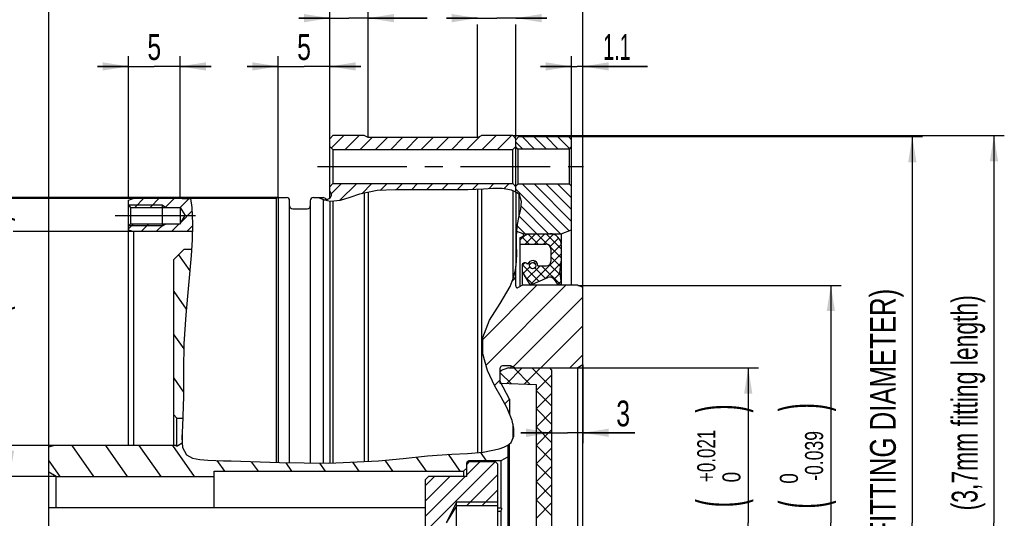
# Model space of a CAD drawing. Header units: millimetres. Extents: x -131 to 420, y 0 to 297.
# Tile 26 of 28: x 199 to 294, y 188 to 236. Entities that reach past the tile are written whole.
import ezdxf
from ezdxf.enums import TextEntityAlignment as Align

# ---------------------------------------------------------------- set-up
doc = ezdxf.new("R2010")
doc.units = ezdxf.units.MM
doc.header["$LTSCALE"] = 23.1
doc.linetypes.add('CENTER', pattern=[0.6, 0.375, -0.075, 0.075, -0.075])
doc.layers.get('0').update_dxf_attribs({"linetype": 'CONTINUOUS'})
doc.layers.add('02___PRT_ALL_AXES', color=7, linetype='CONTINUOUS')
doc.layers.add('7_ALL_FEATURES', color=7, linetype='CONTINUOUS')
doc.styles.get("Standard").update_dxf_attribs({"font": 'txt', "width": 0.8})
doc.styles.add('TEXTSTYLE_1', font='gdt', dxfattribs={"width": 0.8})
doc.dimstyles.new('DIMSTYLE_1', dxfattribs={"dimtxt": 2.5, "dimasz": 2.5, "dimexe": 1, "dimexo": 0, "dimtad": 1, "dimdec": 3, "dimdsep": 46, "dimtxsty": 'Standard', "dimblk": '_FILLED', "dimblk1": '_FILLED', "dimblk2": '_FILLED', "dimcen": 0.09, "dimclrt": 7, "dimadec": 0, "dimazin": 0, "dimtp": 0.3, "dimtm": 0.3, "dimtfac": 1, "dimtdec": 3, "dimtofl": 0, "dimtmove": 0, "dimatfit": 3, "dimldrblk": '_FILLED', "dimfxl": 0, "dimtolj": 1, "dimarcsym": 0})
doc.dimstyles.new('DIMSTYLE_11', dxfattribs={"dimtxt": 2.5, "dimasz": 2.5, "dimexe": 1, "dimexo": 0, "dimtad": 1, "dimdec": 3, "dimdsep": 46, "dimtxsty": 'Standard', "dimblk": '_FILLED', "dimblk1": '_FILLED', "dimblk2": '_FILLED', "dimcen": 0.09, "dimclrt": 7, "dimadec": 0, "dimazin": 0, "dimtol": 1, "dimtm": 0.1, "dimtfac": 0.7, "dimtdec": 3, "dimtofl": 0, "dimtmove": 0, "dimatfit": 3, "dimldrblk": '_FILLED', "dimfxl": 0, "dimtolj": 1, "dimarcsym": 0})
doc.dimstyles.new('DIMSTYLE_14', dxfattribs={"dimtxt": 2.5, "dimasz": 2.5, "dimexe": 1, "dimexo": 0, "dimtad": 1, "dimdec": 3, "dimdsep": 46, "dimtxsty": 'Standard', "dimblk": '_FILLED', "dimblk1": '_FILLED', "dimblk2": '_FILLED', "dimcen": 0.09, "dimclrt": 7, "dimadec": 0, "dimazin": 0, "dimtol": 1, "dimtp": 0.015, "dimtfac": 0.7, "dimtdec": 3, "dimtofl": 0, "dimtmove": 0, "dimatfit": 3, "dimldrblk": '_FILLED', "dimfxl": 0, "dimtolj": 1, "dimarcsym": 0})
doc.dimstyles.new('DIMSTYLE_2', dxfattribs={"dimtxt": 2.5, "dimasz": 2.5, "dimexe": 1, "dimexo": 0, "dimtad": 1, "dimdec": 3, "dimdsep": 46, "dimtxsty": 'Standard', "dimblk": '_FILLED', "dimblk1": '_FILLED', "dimblk2": '_FILLED', "dimcen": 0.09, "dimclrt": 7, "dimadec": 0, "dimazin": 0, "dimtp": 0.1, "dimtm": 0.1, "dimtfac": 1, "dimtdec": 3, "dimtofl": 0, "dimtmove": 0, "dimatfit": 3, "dimldrblk": '_FILLED', "dimfxl": 0, "dimtolj": 1, "dimarcsym": 0})
doc.dimstyles.new('DIMSTYLE_3', dxfattribs={"dimtxt": 2.5, "dimasz": 2.5, "dimexe": 1, "dimexo": 0, "dimtad": 1, "dimdec": 3, "dimdsep": 46, "dimtxsty": 'Standard', "dimblk": '_FILLED', "dimblk1": '_FILLED', "dimblk2": '_FILLED', "dimcen": 0.09, "dimclrt": 7, "dimadec": 0, "dimazin": 0, "dimtp": 0.2, "dimtm": 0.2, "dimtfac": 1, "dimtdec": 3, "dimtofl": 0, "dimtmove": 0, "dimatfit": 3, "dimldrblk": '_FILLED', "dimfxl": 0, "dimtolj": 1, "dimarcsym": 0})
doc.dimstyles.new('DIMSTYLE_4', dxfattribs={"dimtxt": 2.5, "dimasz": 2.5, "dimexe": 1, "dimexo": 0, "dimtad": 1, "dimdec": 3, "dimdsep": 46, "dimtxsty": 'Standard', "dimblk": '_FILLED', "dimblk1": '_FILLED', "dimblk2": '_FILLED', "dimcen": 0.09, "dimclrt": 7, "dimadec": 0, "dimazin": 0, "dimtol": 1, "dimtp": 0.021, "dimtfac": 0.7, "dimtdec": 3, "dimtofl": 0, "dimtmove": 0, "dimatfit": 3, "dimldrblk": '_FILLED', "dimfxl": 0, "dimtolj": 1, "dimarcsym": 0})
doc.dimstyles.new('DIMSTYLE_5', dxfattribs={"dimtxt": 2.5, "dimasz": 2.5, "dimexe": 1, "dimexo": 0, "dimtad": 1, "dimdec": 3, "dimdsep": 46, "dimtxsty": 'Standard', "dimblk": '_FILLED', "dimblk1": '_FILLED', "dimblk2": '_FILLED', "dimcen": 0.09, "dimclrt": 7, "dimadec": 0, "dimazin": 0, "dimtol": 1, "dimtm": 0.039, "dimtfac": 0.7, "dimtdec": 3, "dimtofl": 0, "dimtmove": 0, "dimatfit": 3, "dimldrblk": '_FILLED', "dimfxl": 0, "dimtolj": 1, "dimarcsym": 0})
doc.dimstyles.new('DIMSTYLE_6', dxfattribs={"dimtxt": 2.5, "dimasz": 2.5, "dimexe": 1, "dimexo": 0, "dimtad": 1, "dimdec": 3, "dimdsep": 46, "dimtxsty": 'Standard', "dimblk": '_FILLED', "dimblk1": '_FILLED', "dimblk2": '_FILLED', "dimcen": 0.09, "dimclrt": 7, "dimadec": 0, "dimazin": 0, "dimtol": 1, "dimtm": 0.03, "dimtfac": 0.7, "dimtdec": 3, "dimtofl": 0, "dimtmove": 0, "dimatfit": 3, "dimldrblk": '_FILLED', "dimfxl": 0, "dimtolj": 1, "dimarcsym": 0})
doc.dimstyles.new('DIMSTYLE_7', dxfattribs={"dimtxt": 2.5, "dimasz": 2.5, "dimexe": 1, "dimexo": 0, "dimtad": 1, "dimdec": 3, "dimdsep": 46, "dimtxsty": 'Standard', "dimblk": '_FILLED', "dimblk1": '_FILLED', "dimblk2": '_FILLED', "dimcen": 0.09, "dimclrt": 7, "dimadec": 0, "dimazin": 0, "dimtol": 1, "dimtp": 0.03, "dimtfac": 0.7, "dimtdec": 3, "dimtofl": 0, "dimtmove": 0, "dimatfit": 3, "dimldrblk": '_FILLED', "dimfxl": 0, "dimtolj": 1, "dimarcsym": 0})
doc.dimstyles.new('DIMSTYLE_8', dxfattribs={"dimtxt": 2.5, "dimasz": 2.5, "dimexe": 1, "dimexo": 0, "dimtad": 1, "dimdec": 3, "dimdsep": 46, "dimtxsty": 'Standard', "dimblk": '_FILLED', "dimblk1": '_FILLED', "dimblk2": '_FILLED', "dimcen": 0.09, "dimclrt": 7, "dimadec": 0, "dimazin": 0, "dimtol": 1, "dimtm": 0.027, "dimtfac": 0.7, "dimtdec": 3, "dimtofl": 0, "dimtmove": 0, "dimatfit": 3, "dimldrblk": '_FILLED', "dimfxl": 0, "dimtolj": 1, "dimarcsym": 0})

# ---------------------------------------------------------------- blocks, each defined once
blk = doc.blocks.new('_FILLED')
at = {"color": 0, "linetype": 'ByBlock'}
blk.add_solid([(0, 0), (-1, 0.16), (-1, -0.16)], dxfattribs=at)
blk = doc.blocks.new('*D3')
at = {"color": 7, "linetype": 'Continuous'}
for p, q in [((201.512, 193.599), (201.512, 259.464)), ((253.212, 209.498), (253.212, 259.464)), ((201.512, 258.464), (227.362, 258.464)), ((253.212, 258.464), (227.362, 258.464))]:
    blk.add_line(p, q, dxfattribs=at)
at = {"color": 7, "linetype": 'Continuous', "xscale": 2.5, "yscale": 2.5, "zscale": 2.5, "rotation": 180}
blk.add_blockref('_FILLED', (201.512, 258.464), dxfattribs=at)
at = {"color": 7, "linetype": 'Continuous', "xscale": 2.5, "yscale": 2.5, "zscale": 2.5}
blk.add_blockref('_FILLED', (253.212, 258.464), dxfattribs=at)
at = {"color": 7, "linetype": 'Continuous', "width": 0.660714}
blk.add_text('51.7', height=2.5, dxfattribs=at).set_placement((227.362, 259.089), align=Align.CENTER)
blk = doc.blocks.new('*D4')
at = {"color": 7, "linetype": 'Continuous'}
for p, q in [((223.712, 218.766), (223.712, 232.462)), ((228.712, 219.816), (228.712, 232.462)), ((223.712, 231.462), (220.712, 231.462)), ((220.712, 231.462), (226.212, 231.462)), ((231.712, 231.462), (226.212, 231.462)), ((228.712, 231.462), (231.712, 231.462))]:
    blk.add_line(p, q, dxfattribs=at)
at = {"color": 7, "linetype": 'Continuous', "xscale": 2.5, "yscale": 2.5, "zscale": 2.5}
blk.add_blockref('_FILLED', (223.712, 231.462), dxfattribs=at)
at = {"color": 7, "linetype": 'Continuous', "xscale": 2.5, "yscale": 2.5, "zscale": 2.5, "rotation": 180}
blk.add_blockref('_FILLED', (228.712, 231.462), dxfattribs=at)
at = {"color": 7, "linetype": 'Continuous', "width": 0.714286}
blk.add_text('5', height=2.5, dxfattribs=at).set_placement((226.212, 232.087), align=Align.CENTER)
blk = doc.blocks.new('*D5')
at = {"color": 7, "linetype": 'Continuous'}
for p, q in [((252.112, 223.786), (252.112, 232.462)), ((253.212, 208.941), (253.212, 232.462)), ((252.112, 231.462), (249.112, 231.462)), ((249.112, 231.462), (252.662, 231.462)), ((259.457, 231.462), (252.662, 231.462)), ((253.212, 231.462), (259.457, 231.462))]:
    blk.add_line(p, q, dxfattribs=at)
at = {"color": 7, "linetype": 'Continuous', "xscale": 2.5, "yscale": 2.5, "zscale": 2.5}
blk.add_blockref('_FILLED', (252.112, 231.462), dxfattribs=at)
at = {"color": 7, "linetype": 'Continuous', "xscale": 2.5, "yscale": 2.5, "zscale": 2.5, "rotation": 180}
blk.add_blockref('_FILLED', (253.212, 231.462), dxfattribs=at)
at = {"color": 7, "linetype": 'Continuous', "width": 0.571429}
blk.add_text('1.1', height=2.5, dxfattribs=at).set_placement((255.172, 232.087))
blk = doc.blocks.new('*D6')
at = {"color": 7, "linetype": 'Continuous'}
for p, q in [((228.712, 224.2), (228.712, 252.285)), ((253.212, 208.474), (253.212, 252.285)), ((228.712, 251.285), (240.962, 251.285)), ((253.212, 251.285), (240.962, 251.285))]:
    blk.add_line(p, q, dxfattribs=at)
at = {"color": 7, "linetype": 'Continuous', "xscale": 2.5, "yscale": 2.5, "zscale": 2.5, "rotation": 180}
blk.add_blockref('_FILLED', (228.712, 251.285), dxfattribs=at)
at = {"color": 7, "linetype": 'Continuous', "xscale": 2.5, "yscale": 2.5, "zscale": 2.5}
blk.add_blockref('_FILLED', (253.212, 251.285), dxfattribs=at)
at = {"color": 7, "linetype": 'Continuous', "width": 0.714286}
blk.add_text('24.5', height=2.5, dxfattribs=at).set_placement((240.962, 251.91), align=Align.CENTER)
blk = doc.blocks.new('*D7')
at = {"color": 7, "linetype": 'Continuous'}
for p, q in [((252.712, 202.266), (270.212, 202.266)), ((269.212, 202.266), (269.212, 187.266)), ((269.212, 172.266), (269.212, 187.266)), ((252.712, 172.266), (270.212, 172.266))]:
    blk.add_line(p, q, dxfattribs=at)
at = {"color": 7, "linetype": 'Continuous', "xscale": 2.5, "yscale": 2.5, "zscale": 2.5}
for p, rotation in [((269.212, 202.266), 90), ((269.212, 172.266), 270)]:
    blk.add_blockref('_FILLED', p, dxfattribs=dict(at, rotation=rotation))
at = {"color": 7, "linetype": 'Continuous'}
for s, height, width, p in [(')', 4.188, 0.428571, (268.462, 198.339)), ('+0.021', 1.75, 0.702381, (266.025, 193.754)), (' 0', 1.75, 0.785714, (268.462, 191.442)), ('(', 4.188, 0.428571, (268.462, 189.17)), ('30 H7', 2.5, 0.771429, (267.619, 183.451))]:
    blk.add_text(s, height=height, rotation=90, dxfattribs=dict(at, width=width)).set_placement(p, align=Align.CENTER)
at = {"color": 7, "linetype": 'Continuous', "style": 'TEXTSTYLE_1'}
blk.add_text('n', height=2.5, rotation=90, dxfattribs=at).set_placement((267.619, 176.963), align=Align.CENTER)
blk = doc.blocks.new('*D8')
at = {"color": 7, "linetype": 'Continuous'}
for p, q in [((252.712, 210.266), (278.212, 210.266)), ((277.212, 210.266), (277.212, 187.266)), ((277.212, 164.266), (277.212, 187.266)), ((252.712, 164.266), (278.212, 164.266))]:
    blk.add_line(p, q, dxfattribs=at)
at = {"color": 7, "linetype": 'Continuous', "xscale": 2.5, "yscale": 2.5, "zscale": 2.5}
for p, rotation in [((277.212, 210.266), 90), ((277.212, 164.266), 270)]:
    blk.add_blockref('_FILLED', p, dxfattribs=dict(at, rotation=rotation))
at = {"color": 7, "linetype": 'Continuous'}
for s, height, width, p in [(')', 4.188, 0.428571, (276.462, 198.464)), ('-0.039', 1.75, 0.72619, (276.462, 193.754)), (' 0', 1.75, 0.785714, (274.025, 191.317)), ('(', 4.188, 0.428571, (276.462, 189.045)), ('46 h8', 2.5, 0.771429, (275.619, 183.326))]:
    blk.add_text(s, height=height, rotation=90, dxfattribs=dict(at, width=width)).set_placement(p, align=Align.CENTER)
at = {"color": 7, "linetype": 'Continuous', "style": 'TEXTSTYLE_1'}
blk.add_text('n', height=2.5, rotation=90, dxfattribs=at).set_placement((275.619, 176.838), align=Align.CENTER)
blk = doc.blocks.new('*D9')
at = {"color": 7, "linetype": 'Continuous'}
for p, q in [((246.412, 224.766), (294.004, 224.766)), ((293.004, 224.766), (293.004, 187.266)), ((293.004, 149.766), (293.004, 187.266)), ((246.412, 149.766), (294.004, 149.766))]:
    blk.add_line(p, q, dxfattribs=at)
at = {"color": 7, "linetype": 'Continuous', "xscale": 2.5, "yscale": 2.5, "zscale": 2.5}
for p, rotation in [((293.004, 224.766), 90), ((293.004, 149.766), 270)]:
    blk.add_blockref('_FILLED', p, dxfattribs=dict(at, rotation=rotation))
at = {"color": 7, "linetype": 'Continuous'}
for s, height, width, p in [(' (3,7mm fitting length)', 2.5, 0.663561, (291.41, 198.585)), (')', 4.188, 0.428571, (292.254, 178.61)), ('-0.03', 1.75, 0.714286, (292.254, 174.588)), (' 0', 1.75, 0.785714, (289.817, 172.838)), ('(', 4.188, 0.428571, (292.254, 170.565)), ('75 h7', 2.5, 0.757143, (291.41, 164.936))]:
    blk.add_text(s, height=height, rotation=90, dxfattribs=dict(at, width=width)).set_placement(p, align=Align.CENTER)
at = {"color": 7, "linetype": 'Continuous', "style": 'TEXTSTYLE_1'}
blk.add_text('n', height=2.5, rotation=90, dxfattribs=at).set_placement((291.41, 158.537), align=Align.CENTER)
blk = doc.blocks.new('*D10')
at = {"color": 7, "linetype": 'Continuous'}
for p, q in [((253.212, 202.555), (253.212, 194.987)), ((250.212, 195.987), (247.212, 195.987)), ((247.212, 195.987), (251.712, 195.987)), ((258.226, 195.987), (251.712, 195.987)), ((253.212, 195.987), (258.226, 195.987))]:
    blk.add_line(p, q, dxfattribs=at)
at = {"color": 7, "linetype": 'Continuous', "xscale": 2.5, "yscale": 2.5, "zscale": 2.5}
blk.add_blockref('_FILLED', (250.212, 195.987), dxfattribs=at)
at = {"color": 7, "linetype": 'Continuous', "xscale": 2.5, "yscale": 2.5, "zscale": 2.5, "rotation": 180}
blk.add_blockref('_FILLED', (253.212, 195.987), dxfattribs=at)
at = {"color": 7, "linetype": 'Continuous', "width": 0.714286}
blk.add_text('3', height=2.5, dxfattribs=at).set_placement((256.44, 196.612))
blk = doc.blocks.new('*D11')
at = {"color": 7, "linetype": 'Continuous'}
for p, q in [((191.144, 218.766), (164.512, 218.766)), ((165.512, 218.766), (165.512, 187.266)), ((223.712, 218.766), (197.914, 218.766)), ((165.512, 155.766), (165.512, 187.266)), ((223.712, 155.766), (164.512, 155.766))]:
    blk.add_line(p, q, dxfattribs=at)
at = {"color": 7, "linetype": 'Continuous', "xscale": 2.5, "yscale": 2.5, "zscale": 2.5}
for p, rotation in [((165.512, 218.766), 90), ((165.512, 155.766), 270)]:
    blk.add_blockref('_FILLED', p, dxfattribs=dict(at, rotation=rotation))
at = {"color": 7, "linetype": 'Continuous'}
for s, height, width, p in [('(5mm fitting length)', 2.5, 0.655952, (163.919, 198.585)), (')', 4.188, 0.428571, (164.762, 181.289)), ('-0.03', 1.75, 0.714286, (164.762, 177.266)), (' 0', 1.75, 0.785714, (162.325, 175.516)), ('(', 4.188, 0.428571, (164.762, 173.244)), ('63 h7', 2.5, 0.757143, (163.919, 167.615))]:
    blk.add_text(s, height=height, rotation=90, dxfattribs=dict(at, width=width)).set_placement(p, align=Align.CENTER)
at = {"color": 7, "linetype": 'Continuous', "style": 'TEXTSTYLE_1'}
blk.add_text('n', height=2.5, rotation=90, dxfattribs=at).set_placement((163.919, 161.216), align=Align.CENTER)
blk = doc.blocks.new('*D12')
at = {"color": 7, "linetype": 'Continuous'}
for p, q in [((191.01, 215.466), (180.512, 215.466)), ((181.512, 215.466), (181.512, 187.266)), ((209.712, 215.466), (198.064, 215.466)), ((181.512, 159.066), (181.512, 187.266)), ((209.712, 159.066), (180.512, 159.066))]:
    blk.add_line(p, q, dxfattribs=at)
at = {"color": 7, "linetype": 'Continuous', "xscale": 2.5, "yscale": 2.5, "zscale": 2.5}
for p, rotation in [((181.512, 215.466), 90), ((181.512, 159.066), 270)]:
    blk.add_blockref('_FILLED', p, dxfattribs=dict(at, rotation=rotation))
at = {"color": 7, "linetype": 'Continuous'}
for s, height, width, p in [(')', 4.188, 0.428571, (180.762, 199.473)), ('+0.03', 1.75, 0.714286, (178.325, 195.451)), (' 0', 1.75, 0.785714, (180.762, 193.701)), ('(', 4.188, 0.428571, (180.762, 191.429)), ('56.4 H7', 2.5, 0.744898, (179.919, 184.013))]:
    blk.add_text(s, height=height, rotation=90, dxfattribs=dict(at, width=width)).set_placement(p, align=Align.CENTER)
at = {"color": 7, "linetype": 'Continuous', "style": 'TEXTSTYLE_1'}
blk.add_text('n', height=2.5, rotation=90, dxfattribs=at).set_placement((179.919, 175.829), align=Align.CENTER)
blk = doc.blocks.new('*D13')
at = {"color": 7, "linetype": 'Continuous'}
for p, q in [((189.512, 194.766), (189.512, 197.766)), ((189.512, 197.766), (189.512, 187.266)), ((202.012, 194.766), (189.637, 194.766)), ((196.925, 194.766), (189.637, 194.766)), ((189.512, 176.766), (189.512, 187.266)), ((202.012, 179.766), (189.169, 179.766)), ((189.512, 179.766), (189.512, 176.766))]:
    blk.add_line(p, q, dxfattribs=at)
at = {"color": 7, "linetype": 'Continuous', "xscale": 2.5, "yscale": 2.5, "zscale": 2.5}
for p, rotation in [((189.512, 194.766), 270), ((189.512, 179.766), 90)]:
    blk.add_blockref('_FILLED', p, dxfattribs=dict(at, rotation=rotation))
at = {"color": 7, "linetype": 'Continuous'}
for s, height, width, p in [(')', 4.188, 0.428571, (188.762, 198.17)), ('-0.027', 1.75, 0.738095, (188.762, 193.397)), (' 0', 1.75, 0.785714, (186.325, 190.897)), ('(', 4.188, 0.428571, (188.762, 188.625)), ('15 h8', 2.5, 0.714286, (187.919, 183.263))]:
    blk.add_text(s, height=height, rotation=90, dxfattribs=dict(at, width=width)).set_placement(p, align=Align.CENTER)
at = {"color": 7, "linetype": 'Continuous', "style": 'TEXTSTYLE_1'}
blk.add_text('n', height=2.5, rotation=90, dxfattribs=at).set_placement((187.919, 177.132), align=Align.CENTER)
blk = doc.blocks.new('*D18')
at = {"color": 7, "linetype": 'Continuous'}
for p, q in [((191.438, 218.666), (172.512, 218.666)), ((173.512, 218.666), (173.512, 187.266)), ((214.405, 218.666), (197.456, 218.666)), ((173.512, 155.866), (173.512, 187.266)), ((196.044, 155.866), (172.512, 155.866)), ((214.405, 155.866), (202.839, 155.866))]:
    blk.add_line(p, q, dxfattribs=at)
at = {"color": 7, "linetype": 'Continuous', "xscale": 2.5, "yscale": 2.5, "zscale": 2.5}
for p, rotation in [((173.512, 218.666), 90), ((173.512, 155.866), 270)]:
    blk.add_blockref('_FILLED', p, dxfattribs=dict(at, rotation=rotation))
at = {"color": 7, "linetype": 'Continuous'}
for s, height, width, p in [('-0.1', 1.75, 0.660714, (172.762, 192.594)), (' 0', 1.75, 0.785714, (170.325, 191.656)), ('62.8', 2.5, 0.732143, (171.919, 186.62))]:
    blk.add_text(s, height=height, rotation=90, dxfattribs=dict(at, width=width)).set_placement(p, align=Align.CENTER)
at = {"color": 7, "linetype": 'Continuous', "style": 'TEXTSTYLE_1'}
blk.add_text('n', height=2.5, rotation=90, dxfattribs=at).set_placement((171.919, 181.293), align=Align.CENTER)
blk = doc.blocks.new('*D23')
at = {"color": 7, "linetype": 'Continuous'}
for p, q in [((251.812, 224.666), (286.096, 224.666)), ((285.096, 224.666), (285.096, 187.266)), ((285.096, 149.866), (285.096, 187.266)), ((251.812, 149.866), (286.096, 149.866))]:
    blk.add_line(p, q, dxfattribs=at)
at = {"color": 7, "linetype": 'Continuous', "xscale": 2.5, "yscale": 2.5, "zscale": 2.5}
for p, rotation in [((285.096, 224.666), 90), ((285.096, 149.866), 270)]:
    blk.add_blockref('_FILLED', p, dxfattribs=dict(at, rotation=rotation))
at = {"color": 7, "linetype": 'Continuous'}
for s, height, width, p in [(' (NO FITTING DIAMETER)', 2.5, 0.745671, (283.502, 194.906)), ('-0.1', 1.75, 0.660714, (284.346, 172.088)), (' 0', 1.75, 0.785714, (281.909, 171.15)), ('74.8', 2.5, 0.732143, (283.502, 166.115))]:
    blk.add_text(s, height=height, rotation=90, dxfattribs=dict(at, width=width)).set_placement(p, align=Align.CENTER)
at = {"color": 7, "linetype": 'Continuous', "style": 'TEXTSTYLE_1'}
blk.add_text('n', height=2.5, rotation=90, dxfattribs=at).set_placement((283.502, 160.787), align=Align.CENTER)
blk = doc.blocks.new('*D24')
at = {"color": 7, "linetype": 'Continuous'}
for p, q in [((197.734, 191.766), (197.734, 218.28)), ((197.734, 218.28), (197.734, 187.266)), ((202.212, 191.766), (196.734, 191.766)), ((197.734, 179.766), (197.734, 187.266)), ((202.212, 182.766), (196.734, 182.766)), ((197.734, 182.766), (197.734, 179.766))]:
    blk.add_line(p, q, dxfattribs=at)
at = {"color": 7, "linetype": 'Continuous', "xscale": 2.5, "yscale": 2.5, "zscale": 2.5}
for p, rotation in [((197.734, 191.766), 270), ((197.734, 182.766), 90)]:
    blk.add_blockref('_FILLED', p, dxfattribs=dict(at, rotation=rotation))
at = {"color": 7, "linetype": 'Continuous'}
for s, height, width, p in [(')', 4.188, 0.428571, (196.984, 216.485)), ('+0.015', 1.75, 0.690476, (194.546, 209.235)), (' 0', 1.75, 0.785714, (196.984, 209.235)), ('(', 4.188, 0.428571, (196.984, 207.441)), ('9 H7', 2.5, 0.785714, (196.14, 199.584))]:
    blk.add_text(s, height=height, rotation=90, dxfattribs=dict(at, width=width)).set_placement(p)
at = {"color": 7, "linetype": 'Continuous', "style": 'TEXTSTYLE_1'}
blk.add_text('n', height=2.5, rotation=90, dxfattribs=at).set_placement((196.14, 196.25))
blk = doc.blocks.new('*D42')
at = {"color": 7, "linetype": 'Continuous'}
for p, q in [((243.012, 236.136), (240.012, 236.136)), ((240.012, 236.136), (244.862, 236.136)), ((243.012, 224.566), (243.012, 235.511)), ((249.712, 236.136), (244.862, 236.136)), ((246.712, 236.136), (249.712, 236.136)), ((246.712, 224.566), (246.712, 235.511))]:
    blk.add_line(p, q, dxfattribs=at)
at = {"color": 7, "linetype": 'Continuous', "xscale": 2.5, "yscale": 2.5, "zscale": 2.5}
blk.add_blockref('_FILLED', (243.012, 236.136), dxfattribs=at)
at = {"color": 7, "linetype": 'Continuous', "xscale": 2.5, "yscale": 2.5, "zscale": 2.5, "rotation": 180}
blk.add_blockref('_FILLED', (246.712, 236.136), dxfattribs=at)
at = {"color": 7, "linetype": 'Continuous', "width": 0.690476}
blk.add_text('3.7', height=2.5, dxfattribs=at).set_placement((244.862, 236.761), align=Align.CENTER)
blk = doc.blocks.new('*D43')
at = {"color": 7, "linetype": 'Continuous'}
for p, q in [((228.712, 224.566), (228.712, 237.136)), ((232.412, 224.566), (232.412, 237.136)), ((228.712, 236.136), (225.712, 236.136)), ((225.712, 236.136), (230.562, 236.136)), ((238.132, 236.136), (230.562, 236.136)), ((232.412, 236.136), (238.132, 236.136))]:
    blk.add_line(p, q, dxfattribs=at)
at = {"color": 7, "linetype": 'Continuous', "xscale": 2.5, "yscale": 2.5, "zscale": 2.5}
blk.add_blockref('_FILLED', (228.712, 236.136), dxfattribs=at)
at = {"color": 7, "linetype": 'Continuous', "xscale": 2.5, "yscale": 2.5, "zscale": 2.5, "rotation": 180}
blk.add_blockref('_FILLED', (232.412, 236.136), dxfattribs=at)
at = {"color": 7, "linetype": 'Continuous', "width": 0.690476}
blk.add_text('3.7', height=2.5, dxfattribs=at).set_placement((232.953, 236.761))
blk = doc.blocks.new('*D47')
at = {"color": 7, "linetype": 'Continuous'}
for p, q in [((209.212, 218.766), (209.212, 232.462)), ((214.212, 218.766), (214.212, 232.462)), ((209.212, 231.462), (206.212, 231.462)), ((206.212, 231.462), (211.712, 231.462)), ((217.212, 231.462), (211.712, 231.462)), ((214.212, 231.462), (217.212, 231.462))]:
    blk.add_line(p, q, dxfattribs=at)
at = {"color": 7, "linetype": 'Continuous', "xscale": 2.5, "yscale": 2.5, "zscale": 2.5}
blk.add_blockref('_FILLED', (209.212, 231.462), dxfattribs=at)
at = {"color": 7, "linetype": 'Continuous', "xscale": 2.5, "yscale": 2.5, "zscale": 2.5, "rotation": 180}
blk.add_blockref('_FILLED', (214.212, 231.462), dxfattribs=at)
at = {"color": 7, "linetype": 'Continuous', "width": 0.714286}
blk.add_text('5', height=2.5, dxfattribs=at).set_placement((211.712, 232.087), align=Align.CENTER)

msp = doc.modelspace()

# ---------------------------------------------------------------- linework, layer by layer
at = {"color": 7, "linetype": 'Continuous'}
for p, q in [((229.0125, 224.7663), (228.7125, 224.4663)), ((228.7125, 218.7046), (228.7125, 224.4663)), ((230.0577, 224.7663), (228.8601, 223.5687)), ((232.0283, 224.7663), (229.0125, 224.7663)), ((231.5328, 224.7663), (230.1828, 223.4163)), ((232.808, 224.5663), (231.658, 223.4163)), ((232.4125, 224.5663), (232.0283, 224.7663)), ((243.0125, 224.5663), (232.4125, 224.5663)), ((234.2832, 224.5663), (233.1332, 223.4163)), ((235.7584, 224.5663), (234.6084, 223.4163)), ((237.2335, 224.5663), (236.0835, 223.4163)), ((238.7087, 224.5663), (237.5587, 223.4163)), ((240.1839, 224.5663), (239.0339, 223.4163)), ((241.6591, 224.5663), (240.5091, 223.4163)), ((243.2664, 224.6985), (241.9842, 223.4163)), ((243.0125, 224.5663), (243.3966, 224.7663)), ((246.4124, 224.7663), (243.3966, 224.7663)), ((244.8094, 224.7663), (243.4594, 223.4163)), ((246.2846, 224.7663), (244.9346, 223.4163)), ((246.4124, 224.7663), (246.7125, 224.4663)), ((246.7125, 224.3663), (247.0125, 224.6663)), ((246.7125, 219.2867), (246.7125, 224.4663)), ((246.7125, 224.1433), (247.3894, 223.4663)), ((247.0125, 224.6663), (251.8124, 224.6663)), ((247.3299, 224.6663), (248.5299, 223.4663)), ((248.4705, 224.6663), (249.6705, 223.4663)), ((249.611, 224.6663), (250.811, 223.4663)), ((250.7515, 224.6663), (251.932, 223.4859)), ((252.1125, 224.3663), (251.8124, 224.6663)), ((252.1125, 210.2663), (252.1125, 224.3663)), ((228.7125, 223.7163), (229.0125, 223.4163)), ((229.0125, 223.4163), (229.0125, 220.1163)), ((229.0125, 223.4163), (246.4125, 223.4163)), ((246.7125, 223.719), (246.4097, 223.4163)), ((246.7125, 223.7163), (246.4125, 223.4163)), ((246.4125, 220.1163), (246.4125, 223.4163)), ((246.9125, 223.4663), (246.7125, 223.6663)), ((246.9125, 223.4663), (246.9125, 220.0663)), ((251.9125, 223.4663), (246.9125, 223.4663)), ((251.9125, 223.4663), (252.1125, 223.6663)), ((251.9125, 220.0663), (251.9125, 223.4663)), ((228.7125, 219.8163), (229.0125, 220.1163)), ((228.8173, 219.201), (228.7125, 219.4024)), ((229.8332, 220.1163), (228.8455, 219.1287)), ((229.0125, 220.1163), (246.4125, 220.1163)), ((231.3084, 220.1163), (229.6596, 218.4676)), ((233.2979, 219.4381), (231.5719, 219.0868)), ((232.7835, 220.1163), (231.8005, 219.1333)), ((235.0556, 219.527), (233.2979, 219.4381)), ((234.2587, 220.1163), (233.5955, 219.4531)), ((236.8229, 219.5067), (235.0556, 219.527)), ((235.7339, 220.1163), (235.1435, 219.526)), ((237.2091, 220.1163), (236.602, 219.5093)), ((238.3276, 219.5), (236.8229, 219.5067)), ((238.6842, 220.1163), (238.069, 219.5011)), ((239.8272, 219.5104), (238.3276, 219.5)), ((240.1594, 220.1163), (239.5516, 219.5085)), ((241.3255, 219.5232), (239.8272, 219.5104)), ((241.6346, 220.1163), (241.039, 219.5207)), ((242.0785, 219.5282), (241.3255, 219.5232)), ((242.8321, 219.5427), (242.0785, 219.5282)), ((243.1097, 220.1163), (242.5303, 219.5369)), ((243.586, 219.5794), (242.8321, 219.5427)), ((244.4893, 219.6477), (243.586, 219.5794)), ((244.5849, 220.1163), (244.0858, 219.6172)), ((245.3917, 219.6515), (244.4893, 219.6477)), ((246.2922, 219.4765), (245.3917, 219.6515)), ((246.0601, 220.1163), (245.5621, 219.6184)), ((246.5832, 219.3606), (246.2922, 219.4765)), ((246.7125, 219.8163), (246.4125, 220.1163)), ((246.8471, 219.2097), (246.5832, 219.3606)), ((246.6522, 219.3211), (246.7125, 219.3663)), ((246.9125, 220.0663), (246.7125, 219.8663)), ((246.7125, 219.5811), (251.0273, 215.2663)), ((251.9125, 220.0663), (246.9125, 220.0663)), ((247.3678, 220.0663), (251.8862, 215.5479)), ((248.5083, 220.0663), (252.1125, 216.4622)), ((249.6489, 220.0663), (252.1125, 217.6027)), ((250.7894, 220.0663), (252.1125, 218.7433)), ((251.9125, 220.0663), (252.1125, 219.8663)), ((209.2125, 218.5115), (209.9125, 218.7663)), ((209.2125, 194.7663), (209.2125, 218.5115)), ((210.7811, 218.7663), (209.8311, 217.8163)), ((214.2125, 218.7663), (209.9125, 218.7663)), ((212.2563, 218.7663), (211.3063, 217.8163)), ((213.7315, 218.7663), (212.7815, 217.8163)), ((214.2125, 218.7663), (214.4046, 218.6663)), ((215.1066, 218.6663), (214.229, 217.7887)), ((214.4046, 218.6663), (215.2231, 218.6663)), ((215.2231, 218.6663), (215.3334, 217.8132)), ((223.7125, 218.7663), (224.5125, 218.7663)), ((224.8125, 193.0858), (224.8125, 218.4663)), ((226.8125, 218.4363), (226.8125, 193.0634)), ((227.1425, 218.7663), (228.0764, 218.7663)), ((227.6425, 218.7432), (227.6111, 218.7663)), ((228.184, 218.508), (227.6425, 218.7432)), ((228.2778, 218.6615), (228.0764, 218.7663)), ((228.7572, 218.394), (228.184, 218.508)), ((228.3501, 218.6333), (228.2181, 218.5012)), ((229.7075, 218.4715), (228.7572, 218.394)), ((230.6401, 218.7583), (229.7075, 218.4715)), ((231.5719, 219.0868), (230.6401, 218.7583)), ((247.057, 219.0205), (246.8471, 219.2097)), ((247.2731, 218.3962), (247.057, 219.0205)), ((247.1905, 217.6283), (247.2731, 218.3962)), ((209.2125, 218.0163), (209.4125, 217.8163)), ((212.5125, 218.0163), (209.2125, 218.0163)), ((209.4125, 217.8163), (209.4125, 216.2163)), ((209.4125, 217.8163), (214.2125, 217.8163)), ((212.5125, 216.0163), (212.5125, 218.0163)), ((212.5125, 218.0163), (212.8589, 217.8163)), ((214.2125, 217.8163), (214.2125, 216.2163)), ((214.2125, 217.8163), (214.6931, 217.0163)), ((215.351, 217.4355), (214.3339, 216.4184)), ((215.3334, 217.8132), (215.4078, 216.2115)), ((225.1125, 217.6663), (226.5125, 217.6663)), ((247.0009, 216.8263), (247.1905, 217.6283)), ((247.223, 217.9301), (249.8867, 215.2663)), ((214.2125, 216.2163), (214.6931, 217.0163)), ((246.8748, 216.166), (247.0009, 216.8263)), ((247.0364, 216.9762), (248.7462, 215.2663)), ((209.2125, 216.0163), (209.4125, 216.2163)), ((209.7063, 216.2163), (209.2125, 215.7225)), ((212.5125, 216.0163), (209.2125, 216.0163)), ((209.2125, 215.6483), (209.7125, 215.4663)), ((209.4125, 216.2163), (214.2125, 216.2163)), ((209.7125, 215.4663), (209.7125, 194.7663)), ((215.3955, 215.4663), (209.7125, 215.4663)), ((211.1815, 216.2163), (210.4315, 215.4663)), ((212.6566, 216.2163), (211.9066, 215.4663)), ((212.5125, 216.0163), (212.8589, 216.2163)), ((214.1318, 216.2163), (213.3818, 215.4663)), ((215.4045, 216.0139), (214.857, 215.4663)), ((215.4078, 216.2115), (215.3823, 214.671)), ((246.7765, 214.9187), (246.8033, 215.5384)), ((247.4125, 215.2663), (246.8012, 215.4888)), ((246.8033, 215.5384), (246.8748, 216.166)), ((246.8575, 216.0145), (247.6057, 215.2663)), ((251.1125, 215.2663), (252.1125, 215.6303)), ((215.3823, 214.671), (215.2886, 213.1453)), ((246.7853, 214.1427), (246.7765, 214.9187)), ((247.1125, 214.8663), (247.9125, 215.2663)), ((247.5851, 215.1027), (247.1125, 214.63)), ((247.1125, 214.8663), (247.1125, 210.1362)), ((247.2985, 214.9593), (247.9915, 214.2663)), ((247.4125, 215.2663), (247.4125, 215.0163)), ((247.4125, 215.2663), (251.1125, 215.2663)), ((248.6327, 215.2663), (247.6327, 214.2663)), ((247.8877, 215.254), (248.8754, 214.2663)), ((249.5166, 215.2663), (248.5166, 214.2663)), ((248.7593, 215.2663), (249.7957, 214.2299)), ((250.3463, 215.2121), (249.4004, 214.2663)), ((249.6432, 215.2663), (251.1125, 213.797)), ((250.8705, 214.8525), (250.0402, 214.0222)), ((251.1125, 215.2663), (251.1125, 214.2407)), ((213.6125, 212.7663), (214.6125, 213.7663)), ((214.6125, 213.7663), (215.3267, 213.7663)), ((246.8005, 213.3533), (246.7853, 214.1427)), ((247.1125, 214.2663), (249.6125, 214.2663)), ((250.076, 213.9496), (251.1125, 212.9131)), ((251.1097, 214.2078), (250.1125, 213.2106)), ((250.1125, 213.7663), (250.1125, 212.5823)), ((251.1125, 214.1663), (251.1125, 210.4563)), ((213.6125, 194.7663), (213.6125, 212.7663)), ((214.0654, 213.2192), (215.154, 211.6645)), ((215.2886, 213.1453), (215.0295, 210.2943)), ((246.7765, 212.5623), (246.8005, 213.3533)), ((251.1125, 213.3267), (248.0895, 210.3037)), ((248.6065, 212.5885), (248.46, 212.442)), ((250.1125, 213.0293), (251.0447, 212.097)), ((250.9625, 211.4663), (251.1125, 212.6163)), ((246.4616, 210.9301), (246.6669, 211.7368)), ((246.6669, 211.7368), (246.7765, 212.5623)), ((246.7125, 210.214), (246.7125, 212.0797)), ((247.3125, 212.1663), (247.3125, 210.2403)), ((247.5834, 212.4493), (247.3138, 212.1797)), ((247.3333, 212.2729), (248.9613, 210.6449)), ((248.0668, 212.0488), (247.416, 211.398)), ((249.0682, 212.1663), (247.7527, 210.8509)), ((247.9804, 212.5097), (248.1219, 212.3682)), ((248.5443, 211.9458), (249.5725, 210.9176)), ((248.8425, 212.1663), (249.6965, 212.1663)), ((249.2076, 212.1663), (251.1076, 210.2663)), ((251.0864, 212.4168), (249.5991, 210.9294)), ((249.9791, 212.2788), (250.9909, 211.2669)), ((246.1594, 210.1498), (246.4616, 210.9301)), ((246.6113, 210.9175), (246.3589, 210.6651)), ((246.4835, 211.0163), (246.5125, 211.0163)), ((246.5125, 211.029), (246.5125, 211.1299)), ((246.7125, 210.8163), (246.5125, 211.0163)), ((247.3125, 211.5663), (248.1125, 210.2663)), ((247.5628, 211.1595), (248.35, 210.3723)), ((248.1125, 210.2663), (249.8088, 211.023)), ((250.9696, 211.4161), (250.4145, 210.861)), ((250.4288, 210.8432), (250.8125, 210.2663)), ((250.9625, 211.4663), (251.1125, 210.4163)), ((215.0295, 210.2943), (214.7543, 207.4229)), ((248.7568, 210.2663), (243.5214, 205.0309)), ((251.5535, 210.2663), (243.8273, 202.5401)), ((245.1932, 208.493), (246.1594, 210.1498)), ((247.3625, 210.2663), (246.8822, 210.0163)), ((252.7125, 210.2663), (247.3625, 210.2663)), ((251.0801, 210.6427), (250.769, 210.3316)), ((251.1125, 210.4163), (251.1125, 210.2663)), ((252.7125, 210.2663), (253.2125, 210.0843)), ((253.2125, 164.4483), (253.2125, 210.0843)), ((213.6125, 209.6646), (214.8058, 207.9603)), ((253.2125, 209.1286), (246.4399, 202.3561)), ((244.1677, 206.8844), (245.1932, 208.493)), ((214.7543, 207.4229), (214.5704, 204.6173)), ((243.5206, 205.2008), (244.1677, 206.8844)), ((253.2125, 206.332), (249.1468, 202.2663)), ((213.6125, 205.4631), (214.5639, 204.1043)), ((243.5277, 203.6207), (243.5206, 205.2008)), ((214.5704, 204.6173), (214.5382, 202.0884)), ((243.9741, 202.0103), (243.5277, 203.6207)), ((253.2125, 203.5353), (251.9435, 202.2663)), ((214.5382, 202.0884), (214.5398, 199.492)), ((246.0125, 202.2663), (245.2125, 201.9751)), ((245.2125, 200.7663), (245.2125, 202.2663)), ((246.2283, 202.4663), (245.4125, 202.4663)), ((247.3433, 202.2663), (245.822, 200.745)), ((246.0125, 202.2663), (252.7124, 202.2663)), ((246.2283, 202.4663), (246.2283, 202.2663)), ((246.6125, 202.2663), (246.2283, 202.4663)), ((246.5114, 202.2663), (248.1127, 200.665)), ((249.111, 202.2663), (247.5301, 200.6854)), ((248.2792, 202.2663), (250.2125, 200.3331)), ((250.2125, 202.0663), (250.0125, 202.2663)), ((253.2125, 202.555), (252.7124, 202.2663)), ((252.7124, 172.2663), (252.7124, 202.2663)), ((213.6125, 201.2616), (214.5395, 199.9376)), ((244.6876, 200.488), (243.9741, 202.0103)), ((245.2125, 201.1286), (244.6507, 200.5668)), ((245.3255, 202.0163), (245.2125, 201.9033)), ((245.2125, 201.7975), (246.281, 200.729)), ((250.2125, 201.6), (248.7125, 200.1)), ((250.2125, 172.4663), (250.2125, 202.0663)), ((245.3044, 199.427), (244.6876, 200.488)), ((246.1125, 199.2374), (245.2125, 200.9663)), ((248.7125, 200.6441), (245.2125, 200.7663)), ((248.7125, 173.8885), (248.7125, 200.6441)), ((214.5398, 199.492), (214.4358, 196.628)), ((245.8877, 198.3616), (245.3044, 199.427)), ((246.1125, 199.232), (245.6593, 198.7788)), ((246.1125, 199.2374), (246.1125, 197.7785)), ((248.7125, 200.0653), (250.2125, 198.5653)), ((250.2125, 199.8322), (248.7125, 198.3322)), ((246.3483, 197.1666), (245.8877, 198.3616)), ((248.7125, 198.2975), (250.2125, 196.7975)), ((213.9125, 197.4163), (213.6125, 197.7163)), ((213.9125, 194.7181), (213.9125, 197.4163)), ((213.9125, 197.4163), (214.4644, 197.4163)), ((250.2125, 198.0644), (248.7125, 196.5644)), ((214.4358, 196.628), (214.377, 195.547)), ((246.509, 196.4031), (246.3483, 197.1666)), ((246.5096, 195.6643), (246.509, 196.4031)), ((248.7125, 196.5298), (250.2125, 195.0298)), ((214.377, 195.547), (214.4557, 194.5665)), ((246.2586, 195.057), (246.5096, 195.6643)), ((250.2125, 196.2967), (248.7125, 194.7967)), ((202.0125, 194.7663), (201.5125, 194.5843)), ((201.5125, 188.7663), (201.5125, 194.5843)), ((213.6933, 194.7663), (202.0125, 194.7663)), ((203.7174, 194.7663), (205.818, 191.7663)), ((206.9749, 194.7663), (209.0755, 191.7663)), ((210.2324, 194.7663), (212.333, 191.7663)), ((213.4899, 194.7663), (215.5905, 191.7663)), ((213.7949, 194.7389), (213.7856, 194.7437)), ((214.4233, 194.9699), (213.9796, 194.7389)), ((214.4557, 194.5665), (214.8397, 193.8452)), ((245.0916, 194.4287), (245.5384, 194.5807)), ((245.5384, 194.5807), (245.9429, 194.7829)), ((245.9429, 194.7829), (246.2586, 195.057)), ((245.9625, 180.2959), (245.9625, 194.7999)), ((246.1125, 180.1444), (246.1125, 194.9301)), ((248.7125, 194.762), (250.2125, 193.262)), ((250.2125, 194.5289), (248.7125, 193.0289)), ((214.8397, 193.8452), (215.4037, 193.5445)), ((215.4037, 193.5445), (216.1283, 193.4054)), ((233.4217, 193.2617), (235.8044, 193.5034)), ((235.8044, 193.5034), (238.1685, 193.759)), ((237.0802, 193.6413), (238.0429, 192.2663)), ((238.1685, 193.759), (240.5134, 193.9349)), ((240.1511, 193.9077), (241.3005, 192.2663)), ((240.5134, 193.9349), (242.0218, 193.9893)), ((242.0218, 193.9893), (243.5414, 194.1082)), ((243.2825, 194.0879), (243.8578, 193.2663)), ((243.5414, 194.1082), (245.0916, 194.4287)), ((245.9625, 193.6705), (245.2625, 193.2663)), ((201.5125, 193.2631), (202.5605, 191.7663)), ((216.1283, 193.4054), (216.9044, 193.3514)), ((216.9044, 193.3514), (217.6859, 193.3167)), ((217.6859, 193.3167), (218.4263, 193.2879)), ((217.7646, 193.3136), (218.4979, 192.2663)), ((218.4263, 193.2879), (219.1486, 193.2617)), ((219.1486, 193.2617), (223.8208, 193.0968)), ((221.1068, 193.1926), (221.7554, 192.2663)), ((223.8208, 193.0968), (228.6098, 193.0434)), ((224.4362, 193.09), (225.0129, 192.2663)), ((227.7194, 193.0533), (228.2704, 192.2663)), ((228.6098, 193.0434), (233.4217, 193.2617)), ((230.9108, 193.1477), (231.5279, 192.2663)), ((234.0443, 193.3248), (234.7854, 192.2663)), ((244.7, 193.1663), (237.9625, 186.4288)), ((241.6625, 192.2663), (241.9625, 192.5663)), ((242.1625, 193.1663), (241.9625, 192.9663)), ((243.215, 193.1663), (241.9625, 191.9137)), ((241.9625, 191.7663), (241.9625, 193.0663)), ((245.2625, 193.2663), (242.1625, 193.2663)), ((244.7625, 193.1663), (242.1625, 193.1663)), ((244.7625, 193.1663), (244.9625, 192.9663)), ((244.9625, 181.5663), (244.9625, 192.9663)), ((245.2625, 193.2663), (245.2625, 188.7266)), ((248.7125, 192.9942), (250.2125, 191.4942)), ((250.2125, 192.7611), (248.7125, 191.2611)), ((202.2125, 191.7663), (201.5125, 192.1705)), ((202.2125, 188.7663), (202.2125, 191.7663)), ((202.2125, 191.7663), (217.5125, 191.7663)), ((217.5125, 188.7663), (217.5125, 192.2663)), ((217.5125, 192.2663), (241.6625, 192.2663)), ((238.2625, 191.7663), (237.9625, 191.4663)), ((238.8452, 191.7663), (237.9625, 190.8836)), ((240.3301, 191.7663), (237.9625, 189.3987)), ((241.815, 191.7663), (237.9625, 187.9137)), ((241.9625, 191.7663), (238.2625, 191.7663)), ((241.6625, 192.2663), (241.6625, 191.7663)), ((244.9625, 191.9439), (241.9349, 188.9163)), ((237.9625, 183.0663), (237.9625, 191.4663)), ((248.7125, 191.2265), (250.2125, 189.7265)), ((250.2125, 190.9934), (248.7125, 189.4934)), ((244.9625, 190.459), (243.4198, 188.9163)), ((240.9625, 189.2663), (239.971, 187.2663)), ((240.9625, 188.9163), (239.971, 187.2663)), ((244.9625, 189.2663), (240.9625, 189.2663)), ((240.9625, 185.2663), (240.9625, 189.2663)), ((244.9625, 188.9163), (240.9625, 188.9163)), ((244.9625, 188.974), (244.9047, 188.9163)), ((248.7125, 189.4587), (250.2125, 187.9587)), ((250.2125, 189.2256), (248.7125, 187.7256))]:
    msp.add_line(p, q, dxfattribs=at)
msp.add_circle((248.3425, 212.1663), 0.3, dxfattribs=at)
for centre, radius, start, end in [((224.5125, 218.4663), 0.3, 0, 90), ((227.1425, 218.4363), 0.33, 90, 180), ((228.4625, 219.0163), 0.4, 242.5, 27.5), ((225.1125, 217.9663), 0.3, 180, 270), ((226.5125, 217.9663), 0.3, 270, 360), ((250.0125, 214.1663), 1.1, 0, 90), ((249.6125, 213.7663), 0.5, 0, 90), ((248.3425, 212.1663), 0.5, 0, 166.656189), ((249.6965, 212.5823), 0.416, 270, 360), ((247.5965, 212.1663), 0.284, 23.974319, 180), ((250.0125, 210.5663), 0.5, 33.626429, 114.038988), ((246.9125, 210.214), 0.2, 180, 261.301922), ((245.4125, 202.2663), 0.2, 90, 180), ((213.6933, 194.5663), 0.2, 62.5, 90), ((213.8872, 194.9163), 0.2, 242.5, 297.5), ((242.1625, 193.0663), 0.2, 90, 180)]:
    msp.add_arc(centre, radius, start, end, dxfattribs=at)
at = {"layer": '02___PRT_ALL_AXES', "color": 7, "linetype": 'CENTER'}
for p, q in [((227.5124, 221.7663), (253.2555, 221.7663)), ((207.9125, 217.0163), (215.7125, 217.0163))]:
    msp.add_line(p, q, dxfattribs=at)
at = {"layer": '02___PRT_ALL_AXES', "color": 7, "linetype": 'Continuous'}
for p, q in [((223.5204, 218.6663), (215.2231, 218.6663)), ((223.7125, 218.7663), (223.5204, 218.6663)), ((223.5204, 218.6663), (223.5204, 193.1074)), ((223.7125, 218.7663), (223.7125, 193.1007)), ((228.0764, 218.5547), (228.0764, 193.0493)), ((214.4046, 196.0537), (214.4046, 195.2039))]:
    msp.add_line(p, q, dxfattribs=at)
at = {"layer": '7_ALL_FEATURES', "color": 7, "linetype": 'Continuous'}
for p, q in [((232.4125, 219.2579), (232.4125, 193.2159)), ((243.0125, 219.5515), (243.0125, 194.0668)), ((243.3966, 219.5702), (243.3966, 194.0969)), ((246.4125, 219.4286), (246.4125, 210.8033)), ((246.7125, 219.2867), (246.7125, 212.0797)), ((228.7125, 218.4029), (228.7125, 193.048)), ((229.0125, 218.4148), (229.0125, 193.0616)), ((232.0283, 219.1797), (232.0283, 193.1984)), ((247.0125, 219.0607), (247.0125, 219.0205)), ((247.0125, 219.0205), (247.0125, 216.8751)), ((246.4125, 196.8619), (246.4125, 195.4292)), ((201.5125, 185.7663), (201.5125, 188.7663)), ((201.5125, 188.7663), (237.9625, 188.7663)), ((244.9625, 188.7266), (245.2625, 188.7266)), ((245.2625, 188.3572), (244.9625, 188.3572)), ((245.2625, 188.3572), (245.2625, 186.1755))]:
    msp.add_line(p, q, dxfattribs=at)
for points in [[(245.2625, 188.7266), (245.2748, 188.7193), (245.286, 188.7118), (245.2958, 188.704), (245.3046, 188.6961), (245.3123, 188.688), (245.3191, 188.6796), (245.3253, 188.6705), (245.3306, 188.6613), (245.3347, 188.6522), (245.3379, 188.6432), (245.3403, 188.6343), (245.3418, 188.6253), (245.3426, 188.6159), (245.3427, 188.6063), (245.3419, 188.5966), (245.3403, 188.5868), (245.3378, 188.5767), (245.3344, 188.5663)], [(245.2625, 188.3572), (245.2792, 188.4091), (245.2967, 188.4612), (245.3151, 188.5136), (245.3344, 188.5663)]]:
    msp.add_lwpolyline(points, dxfattribs=at)

# ---------------------------------------------------------------- dimensions: what is measured, and where the dimension line sits
at = {"color": 7, "linetype": 'Continuous'}
for base, p1, p2, dimstyle, picture, middle in [((201.5125, 258.4645), (253.2125, 209.4983), (201.5125, 193.5994), 'DIMSTYLE_1', '*D3', (227.0053, 258.4645)), ((228.7125, 251.2846), (253.2125, 208.4739), (228.7125, 224.2003), 'DIMSTYLE_3', '*D6', (240.6053, 251.2846)), ((243.0125, 236.1364), (246.7125, 224.5663), (243.0125, 224.5663), 'DIMSTYLE_2', '*D42', (244.5053, 236.1364))]:
    dim = msp.add_linear_dim(base=base, p1=p1, p2=p2, angle=180, dimstyle=dimstyle, dxfattribs=at)
    dim.commit()
    dim.dimension.update_dxf_attribs({"geometry": picture, "text_midpoint": middle, "dimtype": 160})
for base, p1, p2, picture, middle in [((232.4125, 236.1364), (228.7125, 224.5663), (232.4125, 224.5663), '*D43', (235.1851, 236.1364)), ((214.2125, 231.4617), (209.2125, 218.7663), (214.2125, 218.7663), '*D47', (211.3553, 231.4617)), ((228.7125, 231.4617), (223.7125, 218.7663), (228.7125, 219.8163), '*D4', (225.8553, 231.4617)), ((253.2125, 231.4617), (252.1125, 223.786), (253.2125, 208.941), '*D5', (256.9574, 231.4617)), ((253.2125, 195.987), (250.2125, 172.4663), (253.2125, 202.555), '*D10', (256.9756, 195.987))]:
    dim = msp.add_linear_dim(base=base, p1=p1, p2=p2, dimstyle='DIMSTYLE_2', dxfattribs=at)
    dim.commit()
    dim.dimension.update_dxf_attribs({"geometry": picture, "text_midpoint": middle, "dimtype": 160})
for base, p1, p2, text, dimstyle, override, picture, middle in [((293.0041, 149.7663), (246.4125, 224.7663), (246.4125, 149.7663), '%%c<> (3,7mm fitting length)', 'DIMSTYLE_6', {"dimpost": '<>h7'}, '*D9', (293.0041, 187.2663)), ((165.5125, 155.7663), (223.7125, 218.7663), (223.7125, 155.7663), '%%c<>(5mm fitting length)', 'DIMSTYLE_6', {"dimpost": '<>h7'}, '*D11', (165.5125, 187.2663)), ((197.734, 182.7663), (202.2125, 191.7663), (202.2125, 182.7663), '%%c<>', 'DIMSTYLE_14', {"dimpost": '<>H7'}, '*D24', (197.734, 207.2651)), ((181.5125, 159.0663), (209.7125, 215.4663), (209.7125, 159.0663), '%%c<>', 'DIMSTYLE_7', {"dimpost": '<>H7'}, '*D12', (181.5125, 187.2663)), ((277.2125, 164.2663), (252.7125, 210.2663), (252.7125, 164.2663), '%%c<>', 'DIMSTYLE_5', {"dimpost": '<>h8'}, '*D8', (277.2125, 187.2663)), ((269.2125, 172.2663), (252.7125, 202.2663), (252.7125, 172.2663), '%%c<>', 'DIMSTYLE_4', {"dimpost": '<>H7'}, '*D7', (269.2125, 187.2663)), ((189.5125, 179.7663), (202.0125, 194.7663), (202.0125, 179.7663), '%%c<>', 'DIMSTYLE_8', {"dimpost": '<>h8'}, '*D13', (189.5125, 187.2663))]:
    dim = msp.add_linear_dim(base=base, p1=p1, p2=p2, angle=270, text=text, dimstyle=dimstyle, override=override, dxfattribs=at)
    dim.commit()
    dim.dimension.update_dxf_attribs({"geometry": picture, "text_midpoint": middle, "dimtype": 160})
for base, p1, p2, text, picture, middle in [((285.0962, 149.8663), (251.8124, 224.6663), (251.8124, 149.8663), '%%c<> (NO FITTING DIAMETER)', '*D23', (285.0962, 187.2663)), ((173.5125, 155.8663), (214.4046, 218.6663), (214.4046, 155.8663), '%%c<>', '*D18', (173.5125, 187.2663))]:
    dim = msp.add_linear_dim(base=base, p1=p1, p2=p2, angle=270, text=text, dimstyle='DIMSTYLE_11', dxfattribs=at)
    dim.commit()
    dim.dimension.update_dxf_attribs({"geometry": picture, "text_midpoint": middle, "dimtype": 160})

doc.saveas('drawing.dxf')
